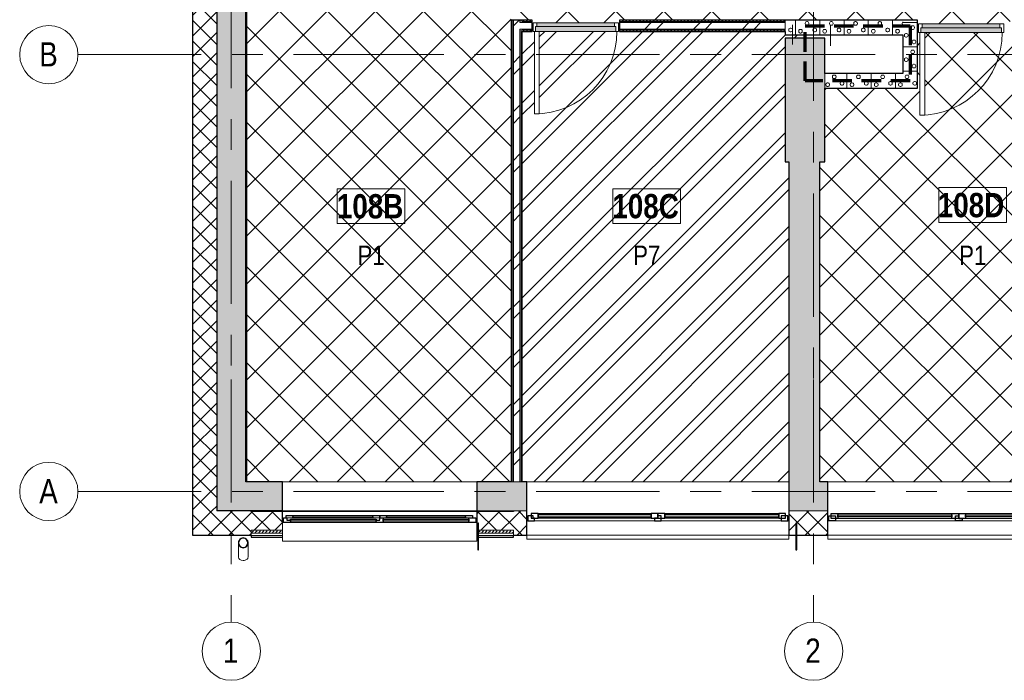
# Model space of a CAD drawing. Header units: millimetres. Extents: x -2180 to 54567, y -1945 to 22251.
# Tile 1 of 143: x -2180 to 7965, y -1945 to 4860. Entities that reach past the tile are written whole.
import ezdxf

# ---------------------------------------------------------------- set-up
doc = ezdxf.new("R2010")
doc.units = ezdxf.units.MM
for name, pattern in [('EST_Dash_2_1_', [300, 200, -100]), ('Grid Line 1_2_', [2222.5, 1270, -317.5, 317.5, -317.5]), ('Overhead', [396.875, 238.125, -158.75])]:
    doc.linetypes.add(name, pattern=pattern)
for name, color, linetype, lineweight in [('_Beyond_', 7, 'Continuous', 9), ('_Overhead_', 7, 'Overhead', 9), ('Common Edges', 7, 'Continuous', 9), ('Cut Pattern-3', 7, 'Continuous', 9), ('Doors', 7, 'Continuous', 9), ('Doors-2', 7, 'Continuous', 18), ('Generic Models', 7, 'Continuous', 9), ('Generic Models-2', 7, 'Continuous', 25), ('Grids', 7, 'Continuous', 9), ('Grids-1', 7, 'Grid Line 1_2_', 9), ('Plan Swing', 7, 'Continuous', 9), ('Room Tags', 7, 'Continuous', 9), ('Walls', 7, 'Continuous', 9), ('Walls-1', 7, 'Continuous', 25), ('Windows', 7, 'Continuous', 9), ('Windows-1', 7, 'Continuous', 25)]:
    doc.layers.add(name, color=color, linetype=linetype, lineweight=lineweight)
for name, color, linetype, lineweight, true_color in [('Color Fill-1', 7, 'Continuous', 9, 0xab8450), ('Color Fill-2', 7, 'Continuous', 9, 0xc0c040), ('Cut Pattern-1', 7, 'Continuous', 9, 0x787878), ('Cut Pattern-4', 9, 'Continuous', 9, 0x808080), ('Doors-3', 7, 'Continuous', 9, 0x646464), ('Room Tags-1', 7, 'Continuous', 9, 0x800000), ('SMA_Tuletõkkesektsioon', 1, 'EST_Dash_2_1_', 70, 0xff0000)]:
    doc.layers.add(name, color=color, linetype=linetype, lineweight=lineweight, true_color=true_color)
doc.styles.add('Swis721 Cn BT', font='swissc.ttf', dxfattribs={"height": 250})
doc.styles.add('Swis721 Cn BT_1', font='swissc.ttf', dxfattribs={"height": 200})
doc.styles.add('Swis721 Cn BT_B', font='swisscb.ttf', dxfattribs={"height": 250})
pattern_1 = [(45, (0, 0), (0, 35.35534), [25, -25])]
pattern_2 = [(45, (0, 0), (-251.447, 251.447), []), (45, (0, 381), (-251.447, 251.447), [])]
pattern_3 = [(45, (0, 0), (-106.066, 106.066), []), (135, (0, 0), (-106.066, -106.066), [])]
pattern_4 = [(45, (0, 0), (-247.487, 247.487), []), (135, (0, 0), (-247.487, -247.487), [])]

# ---------------------------------------------------------------- blocks, each defined once
blk = doc.blocks.new('sma_W3 - -A-01 2700x1500mm-V1-1 Korruse põrandate plaan')
at = {"layer": 'Windows'}
for p, q in [((-1350, 24), (-1340, 24)), ((-1270, 24), (-35, 24)), ((-70, 99), (-1245, 99)), ((-1245, 49), (-70, 49)), ((35, 24), (1270, 24)), ((1235, 99), (70, 99)), ((70, 49), (1235, 49)), ((1340, 24), (1350, 24)), ((-1350, -165), (-1350, -126)), ((1338, -165), (-1350, -165)), ((1350, -165), (1348, -165)), ((1350, -126), (1350, -165))]:
    blk.add_line(p, q, dxfattribs=at)
at = {"layer": 'Windows-1'}
for p, q in [((-1340, 24), (-1340, 74)), ((-1340, 74), (-1270, 74)), ((-1270, 24), (-1340, 24)), ((-1315, 49), (-1315, 99)), ((-1315, 99), (-1245, 99)), ((-1245, 49), (-1315, 49)), ((-1270, 74), (-1270, 24)), ((-1245, 99), (-1245, 49)), ((-1245, 64), (-1245, 84)), ((-1245, 84), (-70, 84)), ((-70, 64), (-1245, 64)), ((-70, 49), (-70, 99)), ((-70, 99), (0, 99)), ((-70, 84), (-70, 64)), ((0, 49), (-70, 49)), ((-35, 24), (-35, 74)), ((-35, 74), (0, 74)), ((35, 24), (-35, 24)), ((0, 99), (0, 49)), ((0, 49), (0, 99)), ((0, 99), (70, 99)), ((0, 74), (0, 49)), ((70, 49), (0, 49)), ((0, 49), (35, 49)), ((35, 49), (35, 24)), ((70, 99), (70, 49)), ((70, 64), (70, 84)), ((70, 84), (1235, 84)), ((1235, 64), (70, 64)), ((1235, 49), (1235, 99)), ((1235, 99), (1305, 99)), ((1235, 84), (1235, 64)), ((1305, 49), (1235, 49)), ((1270, 49), (1285, 49)), ((1270, 24), (1270, 49)), ((1340, 24), (1270, 24)), ((1285, 49), (1285, 74)), ((1285, 74), (1340, 74)), ((1305, 99), (1305, 49)), ((1340, 74), (1340, 24))]:
    blk.add_line(p, q, dxfattribs=at)
blk = doc.blocks.new('SMA_D01_ 1-poolne - SU-P-05- 900x2100-1929733-1 Korruse põrandate plaan')
at = {"layer": 'Doors-3'}
for points in [[(329, 58), (-415, 58), (-415, 8), (415, 8), (415, 58), (375, 58)], [(329, 8), (-400, 8), (-400, -32), (400, -32), (400, 8)]]:
    blk.add_hatch(color=256, dxfattribs=at).paths.add_polyline_path(points, flags=0)
at = {"layer": 'Doors'}
for p, q in [((375, 58), (-415, 58)), ((-400, 8), (400, 8)), ((400, -32), (-400, -32))]:
    blk.add_line(p, q, dxfattribs=at)
at = {"layer": 'Doors-2'}
for p, q in [((425, 908), (375, 908)), ((375, 908), (375, 58)), ((425, 58), (425, 908)), ((-415, 58), (-440, 58)), ((-440, 58), (-440, -32)), ((-415, 8), (-415, 58)), ((-400, 8), (-415, 8)), ((-400, -32), (-400, 8)), ((375, 58), (425, 58)), ((415, 8), (400, 8)), ((400, 8), (400, -32)), ((415, 58), (415, 8)), ((440, 58), (425, 58)), ((440, -32), (440, 58)), ((-440, -32), (-400, -32)), ((400, -32), (440, -32))]:
    blk.add_line(p, q, dxfattribs=at)
at = {"layer": 'Plan Swing'}
blk.add_arc((425, 58), 850, 90, 180, dxfattribs=at)
blk = doc.blocks.new('sma_W3 - -A-06 2000x1500mm-1973713-1 Korruse põrandate plaan')
at = {"layer": 'Windows'}
for p, q in [((-70, 92), (-895, 92)), ((885, 92), (70, 92))]:
    blk.add_line(p, q, dxfattribs=at)
at = {"layer": 'Windows-1'}
for p, q in [((-965, 67), (-965, 92)), ((-965, 92), (-895, 92)), ((-895, 92), (-895, 67)), ((-895, 67), (-895, 77)), ((-895, 77), (-70, 77)), ((-70, 67), (-70, 92)), ((-70, 92), (0, 92)), ((-70, 77), (-70, 67)), ((0, 92), (0, 67)), ((0, 67), (0, 92)), ((0, 92), (70, 92)), ((70, 92), (70, 67)), ((70, 67), (70, 77)), ((70, 77), (885, 77)), ((885, 67), (885, 92)), ((885, 92), (955, 92)), ((885, 77), (885, 67)), ((955, 92), (955, 67))]:
    blk.add_line(p, q, dxfattribs=at)
blk = doc.blocks.new('sma_W3 - -A-01 2700x1500mm-V8-1 Korruse põrandate plaan')
at = {"layer": 'Windows'}
for p, q in [((-1350, 125.5), (-1350, 165.2)), ((-1350, 165.2), (1350, 165.2)), ((1350, 165.2), (1350, 125.5)), ((-1340, -24.5), (-1350, -24.5)), ((-1270, -24.5), (-35, -24.5)), ((-1245, -49.5), (-70, -49.5)), ((-70, -99.5), (-1245, -99.5)), ((35, -24.5), (1270, -24.5)), ((70, -49.5), (1235, -49.5)), ((1235, -99.5), (70, -99.5)), ((1350, -24.5), (1340, -24.5))]:
    blk.add_line(p, q, dxfattribs=at)
at = {"layer": 'Windows-1'}
for p, q in [((-1270, -24.5), (-1340, -24.5)), ((-1340, -24.5), (-1340, -74.5)), ((-1340, -74.5), (-1270, -74.5)), ((-1245, -49.5), (-1315, -49.5)), ((-1315, -49.5), (-1315, -99.5)), ((-1315, -99.5), (-1245, -99.5)), ((-1270, -74.5), (-1270, -24.5)), ((-1245, -99.5), (-1245, -49.5)), ((-70, -64.5), (-1245, -64.5)), ((-1245, -64.5), (-1245, -84.5)), ((-1245, -84.5), (-70, -84.5)), ((0, -49.5), (-70, -49.5)), ((-70, -49.5), (-70, -99.5)), ((-70, -84.5), (-70, -64.5)), ((-70, -99.5), (0, -99.5)), ((35, -24.5), (-35, -24.5)), ((-35, -24.5), (-35, -74.5)), ((-35, -74.5), (0, -74.5)), ((0, -99.5), (0, -49.5)), ((70, -49.5), (0, -49.5)), ((0, -49.5), (0, -99.5)), ((0, -74.5), (0, -49.5)), ((0, -49.5), (35, -49.5)), ((0, -99.5), (70, -99.5)), ((35, -49.5), (35, -24.5)), ((70, -99.5), (70, -49.5)), ((1235, -64.5), (70, -64.5)), ((70, -64.5), (70, -84.5)), ((70, -84.5), (1235, -84.5)), ((1305, -49.5), (1235, -49.5)), ((1235, -49.5), (1235, -99.5)), ((1235, -84.5), (1235, -64.5)), ((1235, -99.5), (1305, -99.5)), ((1340, -24.5), (1270, -24.5)), ((1270, -24.5), (1270, -49.5)), ((1270, -49.5), (1285, -49.5)), ((1285, -49.5), (1285, -74.5)), ((1285, -74.5), (1340, -74.5)), ((1305, -99.5), (1305, -49.5)), ((1340, -74.5), (1340, -24.5))]:
    blk.add_line(p, q, dxfattribs=at)
blk = doc.blocks.new('1_0 W - 2x2 - -A-03-1092426-1 Korruse põrandate plaan')
at = {"layer": 'Windows'}
for p, q in [((0, 19), (-955, 19)), ((920, 19), (35, 19)), ((-1000, -223), (-1000, -31)), ((-1000, -31), (-990, -31)), ((-920, -31), (-35, -31)), ((35, -31), (920, -31)), ((990, -31), (1000, -31)), ((1000, -31), (1000, -223)), ((-1000, -223), (1000, -223))]:
    blk.add_line(p, q, dxfattribs=at)
at = {"layer": 'Windows-1'}
for p, q in [((-990, -31), (-990, 19)), ((-990, 19), (-955, 19)), ((-955, 19), (-955, -6)), ((-920, -16), (-920, 4)), ((-920, 4), (-35, 4)), ((-35, 4), (-35, -16)), ((0, -6), (0, 19)), ((0, 19), (35, 19)), ((35, 19), (35, -31)), ((35, -16), (35, 4)), ((35, 4), (920, 4)), ((920, -31), (920, 19)), ((920, 19), (990, 19)), ((920, 4), (920, -16)), ((990, 19), (990, -31)), ((-920, -31), (-990, -31)), ((-955, -6), (-920, -6)), ((-920, -6), (-920, -31)), ((-35, -16), (-920, -16)), ((-35, -6), (0, -6)), ((-35, -31), (-35, -6)), ((35, -31), (-35, -31)), ((920, -16), (35, -16)), ((990, -31), (920, -31))]:
    blk.add_line(p, q, dxfattribs=at)
blk = doc.blocks.new('Generic Models 1 - Generic Models 49-1027792-1 Korruse põrandate plaan')
at = {"layer": 'Generic Models'}
for p, q in [((73, -529), (73, -676)), ((173, -676), (173, -529))]:
    blk.add_line(p, q, dxfattribs=at)
for major_axis, start_param, end_param in [((50, 0), 3.141593, 4.712389), ((-50, 0), 1.570796, 3.141593)]:
    blk.add_ellipse((123, -676), major_axis=major_axis, ratio=0.707107, start_param=start_param, end_param=end_param, dxfattribs=at)
for points, knots in [([(83, -500), (82, -501), (80, -505), (77, -510), (75, -515), (75, -517), (75, -518)], [0.2985189, 0.2985189, 0.2985189, 0.2985189, 0.3333333, 0.375, 0.4166667, 0.4244677, 0.4244677, 0.4244677, 0.4244677]), ([(101, -485), (100, -485), (95, -488), (90, -492), (86, -496), (85, -497)], [0.1506351, 0.1506351, 0.1506351, 0.1506351, 0.1666667, 0.25, 0.2749108, 0.2749108, 0.2749108, 0.2749108]), ([(123, -479), (119, -479), (112, -480), (106, -483), (104, -484)], [0, 0, 0, 0, 0.0833333, 0.1297812, 0.1297812, 0.1297812, 0.1297812]), ([(143, -484), (141, -483), (135, -480), (128, -479), (123, -479)], [0.8702188, 0.8702188, 0.8702188, 0.8702188, 0.9166667, 1, 1, 1, 1]), ([(161, -497), (161, -496), (157, -492), (151, -488), (147, -485), (146, -485)], [0.7250892, 0.7250892, 0.7250892, 0.7250892, 0.75, 0.8333333, 0.8493649, 0.8493649, 0.8493649, 0.8493649]), ([(172, -518), (172, -517), (171, -515), (170, -510), (167, -505), (165, -501), (164, -500)], [0.5755323, 0.5755323, 0.5755323, 0.5755323, 0.5833333, 0.625, 0.6666667, 0.7014811, 0.7014811, 0.7014811, 0.7014811]), ([(74, -520), (74, -521), (74, -524), (73, -529), (74, -535), (74, -538), (74, -539)], [0.4386826, 0.4386826, 0.4386826, 0.4386826, 0.4583333, 0.5, 0.5416667, 0.5613174, 0.5613174, 0.5613174, 0.5613174]), ([(75, -541), (75, -541), (75, -544), (77, -549), (80, -554), (82, -558), (83, -559)], [0.5745704, 0.5745704, 0.5745704, 0.5745704, 0.5833333, 0.625, 0.6666667, 0.7014811, 0.7014811, 0.7014811, 0.7014811]), ([(85, -562), (86, -563), (90, -567), (95, -571), (100, -574), (101, -574)], [0.7250892, 0.7250892, 0.7250892, 0.7250892, 0.75, 0.8333333, 0.8493649, 0.8493649, 0.8493649, 0.8493649]), ([(104, -575), (106, -576), (112, -579), (119, -579), (123, -579)], [0.8702188, 0.8702188, 0.8702188, 0.8702188, 0.9166667, 1, 1, 1, 1]), ([(123, -579), (128, -579), (135, -579), (141, -576), (143, -575)], [0, 0, 0, 0, 0.0833333, 0.1297812, 0.1297812, 0.1297812, 0.1297812]), ([(146, -574), (147, -574), (151, -571), (157, -567), (161, -563), (161, -562)], [0.1506351, 0.1506351, 0.1506351, 0.1506351, 0.1666667, 0.25, 0.2749108, 0.2749108, 0.2749108, 0.2749108]), ([(164, -559), (165, -558), (167, -554), (170, -549), (171, -544), (172, -541), (172, -541)], [0.2985189, 0.2985189, 0.2985189, 0.2985189, 0.3333333, 0.375, 0.4166667, 0.4254296, 0.4254296, 0.4254296, 0.4254296]), ([(172, -539), (173, -538), (173, -535), (174, -529), (173, -524), (173, -521), (172, -520)], [0.4386826, 0.4386826, 0.4386826, 0.4386826, 0.4583333, 0.5, 0.5416667, 0.5613174, 0.5613174, 0.5613174, 0.5613174])]:
    blk.add_open_spline(points, degree=3, knots=knots, dxfattribs=at)
for points in [[(85, -501), (85, -500), (86, -499), (87, -498)], [(101, -487), (102, -486), (103, -486), (104, -485)], [(142, -485), (143, -486), (144, -486), (145, -487)], [(160, -498), (161, -499), (161, -500), (162, -501)], [(76, -520), (76, -520), (77, -519), (77, -518)], [(77, -541), (77, -540), (76, -539), (76, -539)], [(87, -561), (86, -560), (85, -559), (85, -558)], [(104, -573), (103, -573), (102, -573), (101, -572)], [(145, -572), (144, -573), (143, -573), (142, -574)], [(162, -558), (161, -559), (161, -560), (160, -561)], [(170, -518), (170, -519), (170, -520), (170, -520)], [(170, -539), (170, -539), (170, -540), (170, -541)]]:
    blk.add_open_spline(points, degree=3, dxfattribs=at)
at = {"layer": 'Generic Models-2'}
for radius, start, end in [(50, 90, 270), (48, 90, 270), (50, 270, 90), (48, 270, 90)]:
    blk.add_arc((123, -529), radius, start, end, dxfattribs=at)
blk = doc.blocks.new('Generic Models 19 - Generic Models 17-1544018-1 Korruse põrandate plaan')
at = {"layer": 'Generic Models-2'}
for p, q in [((2549, -326), (2539, -326)), ((2539, -326), (2539, -601)), ((2549, -601), (2549, -326)), ((5826, -326), (5816, -326)), ((5816, -326), (5816, -601)), ((5826, -601), (5826, -326)), ((2539, -601), (2549, -601)), ((5816, -601), (5826, -601))]:
    blk.add_line(p, q, dxfattribs=at)
blk = doc.blocks.new('Grid - M_Grid Head - Circle väike-415116-1 Korruse põrandate plaan')
at = {"layer": 'Grids'}
blk.add_circle((0, 0), 3, dxfattribs=at)
blk = doc.blocks.new('1_0 Room Tag - 2_5mm Nr-411650-1 Korruse põrandate plaan')
at = {"layer": 'Room Tags'}
for p, q in [((3.5, 1.8), (-3.5, 1.8)), ((-3.5, 1.8), (-3.5, -1.8)), ((3.5, 1.8), (3.5, -1.8)), ((3.5, -1.8), (-3.5, -1.8))]:
    blk.add_line(p, q, dxfattribs=at)

msp = doc.modelspace()

# ---------------------------------------------------------------- hatches: boundary and pattern name
at = {"layer": 'Color Fill-1'}
h = msp.add_hatch(dxfattribs=at)
h.set_pattern_fill('FP_39', color=256, style=0, pattern_type=2)
h.set_pattern_definition(pattern_4)
h.paths.add_polyline_path([(9980, 4785), (9990, 4785), (9990, 4830), (10048, 4830), (10048, 4840), (9996, 4840), (9996, 5570), (10048, 5570), (10048, 5580), (9990, 5580), (9990, 6553), (10048, 6553), (10048, 6563), (10010, 6563), (10010, 7228), (9310, 7228), (9310, 7278), (10010, 7278), (10010, 7293), (10048, 7293), (10048, 7303), (7731, 7303), (7731, 7453), (7706, 7453), (7706, 6303), (7656, 6303), (7656, 7453), (6531, 7453), (6531, 7250), (5456, 7250), (5456, 7358), (2999, 7358), (2999, 7258), (2941, 7258), (2941, 7248), (2973, 7248), (2973, 6368), (2941, 6368), (2941, 6358), (2999, 6358), (2999, 5755), (2941, 5755), (2941, 5745), (2973, 5745), (2973, 4865), (2941, 4865), (2941, 4855), (3099, 4855), (3099, 4797), (3109, 4797), (3109, 4829), (3989, 4829), (3989, 4797), (3999, 4797), (3999, 4855), (7070, 4855), (7070, 4785), (7080, 4785), (7080, 4817), (7960, 4817), (7960, 4785), (7970, 4785), (7970, 4843), (9090, 4843), (9090, 4785), (9100, 4785), (9100, 4817), (9980, 4817)], flags=0)
h = msp.add_hatch(dxfattribs=at)
h.set_pattern_fill('FP_39', color=256, style=0, pattern_type=2)
h.set_pattern_definition(pattern_4)
h.paths.add_polyline_path([(2599, 100), (2883, 100), (2883, 4855), (2941, 4855), (2941, 4865), (2883, 4865), (2883, 5680), (2033, 5680), (2033, 5730), (2883, 5730), (2883, 5745), (2941, 5745), (2941, 5755), (159, 5755), (159, 5813), (150, 5813), (150, 100), (2529, 100)], flags=0)
h = msp.add_hatch(dxfattribs=at)
h.set_pattern_fill('FP_39', color=256, style=0, pattern_type=2)
h.set_pattern_definition(pattern_4)
h.paths.add_polyline_path([(6066, 100), (8986, 100), (8986, 4727), (7970, 4727), (7970, 4785), (7960, 4785), (7960, 4727), (7145, 4727), (7145, 3877), (7095, 3877), (7095, 4727), (7080, 4727), (7080, 4785), (7070, 4785), (7070, 4155), (6117, 4155), (6117, 3395), (6066, 3395), (6066, 154)], flags=0)
at = {"layer": 'Color Fill-2'}
h = msp.add_hatch(dxfattribs=at)
h.set_pattern_fill('FP_3', color=256, style=0, pattern_type=2)
h.set_pattern_definition(pattern_2)
h.paths.add_polyline_path([(2999, 100), (5746, 100), (5746, 3395), (5707, 3395), (5707, 4671), (5912, 4671), (5912, 4705), (5707, 4705), (5707, 4739), (3999, 4739), (3999, 4797), (3989, 4797), (3989, 4739), (3174, 4739), (3174, 3889), (3124, 3889), (3124, 4739), (3109, 4739), (3109, 4797), (3099, 4797), (3099, 4739), (2999, 4739), (2999, 183)], flags=0)
at = {"layer": 'Cut Pattern-1'}
for points in [[(-150, -200), (150, -200), (150, 7358), (-150, 7358), (-150, 210)], [(5746, 3395), (6117, 3395), (6117, 4671), (5707, 4671), (5707, 3395)], [(5746, 100), (6066, 100), (6066, 3395), (5746, 3395), (5746, 210)]]:
    msp.add_hatch(color=256, dxfattribs=at).paths.add_polyline_path(points, flags=0)
h = msp.add_hatch(dxfattribs=at)
h.set_pattern_fill('FP_3', color=256, style=0, pattern_type=2)
h.set_pattern_definition(pattern_2)
h.paths.add_polyline_path([(2908, 100), (2974, 100), (2974, 4855), (2908, 4855), (2908, 184)], flags=0)
h.paths.add_polyline_path([(2910, 5755), (2974, 5755), (2974, 6358), (2908, 6358), (2908, 5755)], flags=0)
h.paths.add_polyline_path([(2908, 7258), (2974, 7258), (2973, 7358), (2908, 7358)], flags=0)
h = msp.add_hatch(dxfattribs=at)
h.set_pattern_fill('FP_3', color=256, style=0, pattern_type=2)
h.set_pattern_definition(pattern_2)
h.paths.add_polyline_path([(5707, 4764), (5707, 4830), (3999, 4830), (3999, 4764)], flags=0)
h.paths.add_polyline_path([(2999, 4764), (3099, 4764), (3099, 4830), (2974, 4830), (2974, 4764), (2987, 4764)], flags=0)
h = msp.add_hatch(color=256, dxfattribs=at)
h.paths.add_polyline_path([(11471, -200), (12181, -200), (12181, 100), (11471, 100)], flags=0)
h.paths.add_polyline_path([(9471, -200), (9471, 100), (8846, 100), (8846, -200), (9437, -200)], flags=0)
h.paths.add_polyline_path([(6066, -200), (6146, -200), (6146, 100), (5746, 100), (5746, -200)], flags=0)
h.paths.add_polyline_path([(2908, -200), (3046, -200), (3046, 100), (2529, 100), (2529, -200), (2908, -200)], flags=0)
h.paths.add_polyline_path([(159, -200), (529, -200), (529, 100), (150, 100), (150, -200)], flags=0)
at = {"layer": 'Cut Pattern-3'}
h = msp.add_hatch(dxfattribs=at)
h.set_pattern_fill('FP_1', color=256, style=0, pattern_type=2)
h.set_pattern_definition(pattern_1)
h.paths.add_polyline_path([(2896, 100), (2908, 100), (2908, 4855), (2896, 4855), (2896, 184)], flags=0)
h.paths.add_polyline_path([(2896, 5755), (2908, 5755), (2908, 5780), (2896, 5780), (2896, 5767)], flags=0)
h.paths.add_polyline_path([(2896, 5846), (2908, 5846), (2908, 6358), (2896, 6358), (2896, 5858)], flags=0)
h.paths.add_polyline_path([(2908, 7258), (2908, 7358), (2896, 7358), (2896, 7258)], flags=0)
h = msp.add_hatch(dxfattribs=at)
h.set_pattern_fill('FP_1', color=256, style=0, pattern_type=2)
h.set_pattern_definition(pattern_1)
h.paths.add_polyline_path([(2974, 100), (2987, 100), (2987, 4764), (2974, 4764), (2974, 183)], flags=0)
h.paths.add_polyline_path([(2987, 4830), (2987, 4855), (2974, 4855), (2974, 4830)], flags=0)
h.paths.add_polyline_path([(2987, 5755), (2987, 6358), (2974, 6358), (2974, 5755)], flags=0)
h.paths.add_polyline_path([(2974, 7258), (2987, 7258), (2987, 7358), (2974, 7358)], flags=0)
h = msp.add_hatch(dxfattribs=at)
h.set_pattern_fill('FP_1', color=256, style=0, pattern_type=2)
h.set_pattern_definition(pattern_1)
h.paths.add_polyline_path([(2987, 100), (2999, 100), (2999, 4751), (2987, 4751), (2987, 183)], flags=0)
h.paths.add_polyline_path([(2987, 4842), (2999, 4842), (2999, 4855), (2987, 4855)], flags=0)
h.paths.add_polyline_path([(2999, 5755), (2999, 6358), (2987, 6358), (2987, 5755)], flags=0)
h.paths.add_polyline_path([(2999, 7258), (2999, 7358), (2987, 7358), (2987, 7258)], flags=0)
h = msp.add_hatch(dxfattribs=at)
h.set_pattern_fill('FP_1', color=256, style=0, pattern_type=2)
h.set_pattern_definition(pattern_1)
h.paths.add_polyline_path([(2999, 4842), (3099, 4842), (3099, 4855), (2999, 4855)], flags=0)
h.paths.add_polyline_path([(5707, 4842), (5707, 4855), (3999, 4855), (3999, 4842)], flags=0)
h = msp.add_hatch(dxfattribs=at)
h.set_pattern_fill('FP_29', color=256, angle=-135, style=0, pattern_type=2)
h.set_pattern_definition([(45, (6416.2, 4832.45), (-8e-13, 250), [7.07, -346.48]), (315, (6443.7, 4837.45), (-8e-13, 250), [7.07, -346.48]), (90, (6413.7, 4817.45), (-250, -8e-13), [7.5, -242.5]), (71.565, (6413.7, 4824.95), (0.0002, 250), [7.906, -782.664]), (288.435, (6448.7, 4832.45), (-0.0002, 250), [7.906, -782.664]), (270, (6451.2, 4824.95), (250, 8e-13), [7.5, -242.5]), (251.565, (6451.2, 4817.45), (0.0002, 250), [7.906, -782.664]), (225, (6448.7, 4809.95), (-8e-13, 250), [7.07, -346.48]), (161.565, (6428.7, 4802.45), (-999.9996, 250.001), [7.906, -782.664]), (135, (6421.2, 4804.95), (-8e-13, 250), [7.07, -346.48]), (108.435, (6416.2, 4809.95), (-0.0002, 250), [7.906, -782.664]), (180, (6436.2, 4802.45), (8e-13, -250), [7.5, -242.5]), (198.435, (6443.7, 4804.95), (-999.9996, -250.001), [7.906, -782.664]), (2e-13, (6361.2, 4759.95), (-8e-13, 250), [7.5, -242.5]), (90, (6346.2, 4737.45), (-250, -8e-13), [7.5, -242.5]), (71.565, (6346.2, 4744.95), (0.0002, 250), [7.906, -782.664]), (45, (6348.7, 4752.45), (-8e-13, 250), [7.07, -346.48]), (315, (6376.2, 4757.45), (-8e-13, 250), [7.07, -346.48]), (288.435, (6381.2, 4752.45), (-0.0002, 250), [7.906, -782.664]), (270, (6383.7, 4744.95), (250, 8e-13), [7.5, -242.5]), (251.565, (6383.7, 4737.45), (0.0002, 250), [7.906, -782.664]), (225, (6381.2, 4729.95), (-8e-13, 250), [7.07, -346.48]), (161.565, (6361.2, 4722.45), (-1000, 250.001), [7.906, -782.664]), (135, (6353.7, 4724.95), (-8e-13, 250), [7.07, -346.48]), (108.435, (6348.7, 4729.95), (-0.0002, 250), [7.906, -782.664]), (180, (6368.7, 4722.45), (8e-13, -250), [7.5, -242.5]), (198.435, (6376.2, 4724.95), (-1000, -250.001), [7.906, -782.664]), (18.435, (6353.7, 4757.45), (499.999, 250), [7.906, -782.664]), (341.565, (6368.7, 4759.95), (499.999, -250), [7.906, -782.664]), (2e-13, (6508.7, 4772.45), (-8e-13, 250), [7.5, -242.5]), (90, (6493.7, 4749.95), (-250, -8e-13), [7.5, -242.5]), (71.565, (6493.7, 4757.45), (0.0002, 250), [7.906, -782.664]), (45, (6496.2, 4764.95), (-8e-13, 250), [7.07, -346.48]), (315, (6523.7, 4769.95), (-8e-13, 250), [7.07, -346.48]), (288.435, (6528.7, 4764.95), (-0.0002, 250), [7.906, -782.664]), (270, (6531.2, 4757.45), (250, 8e-13), [7.5, -242.5]), (251.565, (6531.2, 4749.95), (0.0002, 250), [7.906, -782.664]), (225, (6528.7, 4742.45), (-8e-13, 250), [7.07, -346.48]), (161.565, (6508.7, 4734.95), (-999.9996, 250.001), [7.906, -782.664]), (135, (6501.2, 4737.45), (-8e-13, 250), [7.07, -346.48]), (108.435, (6496.2, 4742.45), (-0.0002, 250), [7.906, -782.664]), (180, (6516.2, 4734.95), (8e-13, -250), [7.5, -242.5]), (198.435, (6523.7, 4737.45), (-999.9996, -250.001), [7.906, -782.664]), (18.435, (6501.2, 4769.95), (499.999, 250), [7.906, -782.664]), (341.565, (6516.2, 4772.45), (499.999, -250), [7.906, -782.664]), (2e-13, (6428.7, 4839.95), (-8e-13, 250), [7.5, -242.5]), (18.435, (6421.2, 4837.45), (499.999, 250), [7.906, -782.664]), (341.565, (6436.2, 4839.95), (499.999, -250), [7.906, -782.664]), (2e-13, (6376.2, 4929.95), (-8e-13, 250), [7.5, -242.5]), (90, (6361.2, 4907.45), (-250, -8e-13), [7.5, -242.5]), (71.565, (6361.2, 4914.95), (0.0002, 250), [7.906, -782.664]), (45, (6363.7, 4922.45), (-8e-13, 250), [7.07, -346.48]), (315, (6391.2, 4927.45), (-8e-13, 250), [7.07, -346.48]), (288.435, (6396.2, 4922.45), (-0.0002, 250), [7.906, -782.664]), (270, (6398.7, 4914.95), (250, 8e-13), [7.5, -242.5]), (251.565, (6398.7, 4907.45), (0.0002, 250), [7.906, -782.664]), (225, (6396.2, 4899.95), (-8e-13, 250), [7.07, -346.48]), (161.565, (6376.2, 4892.45), (-1000, 250.001), [7.906, -782.664]), (135, (6368.7, 4894.95), (-8e-13, 250), [7.07, -346.48]), (108.435, (6363.7, 4899.95), (-0.0002, 250), [7.906, -782.664]), (180, (6383.7, 4892.45), (8e-13, -250), [7.5, -242.5]), (198.435, (6391.2, 4894.95), (-1000, -250.001), [7.906, -782.664]), (18.435, (6368.7, 4927.45), (499.999, 250), [7.906, -782.664]), (341.565, (6383.7, 4929.95), (499.999, -250), [7.906, -782.664]), (2e-13, (6483.7, 4909.95), (-8e-13, 250), [7.5, -242.5]), (90, (6468.7, 4887.45), (-250, -8e-13), [7.5, -242.5]), (71.565, (6468.7, 4894.95), (0.0002, 250), [7.906, -782.664]), (45, (6471.2, 4902.45), (-8e-13, 250), [7.07, -346.48]), (315, (6498.7, 4907.45), (-8e-13, 250), [7.07, -346.48]), (288.435, (6503.7, 4902.45), (-0.0002, 250), [7.906, -782.664]), (270, (6506.2, 4894.95), (250, 8e-13), [7.5, -242.5]), (251.565, (6506.2, 4887.45), (0.0002, 250), [7.906, -782.664]), (225, (6503.7, 4879.95), (-8e-13, 250), [7.07, -346.48]), (161.565, (6483.7, 4872.45), (-999.9996, 250.001), [7.906, -782.664]), (135, (6476.2, 4874.95), (-8e-13, 250), [7.07, -346.48]), (108.435, (6471.2, 4879.95), (-0.0002, 250), [7.906, -782.664]), (180, (6491.2, 4872.45), (8e-13, -250), [7.5, -242.5]), (198.435, (6498.7, 4874.95), (-999.9996, -250.001), [7.906, -782.664]), (18.435, (6476.2, 4907.45), (499.999, 250), [7.906, -782.664]), (341.565, (6491.2, 4909.95), (499.999, -250), [7.906, -782.664]), (90, (6313.7, 4704.95), (-250, -8e-13), [])])
h.paths.add_polyline_path([(6117, 4705), (6920, 4705), (6920, 4855), (5707, 4855), (5707, 4705)], flags=0)
h = msp.add_hatch(dxfattribs=at)
h.set_pattern_fill('FP_28', color=256, angle=225, style=0, pattern_type=2)
h.set_pattern_definition([(135, (6942.84, 4682.45), (-250, 3e-13), [7.07, -346.48]), (45, (6937.84, 4709.95), (-250, 2e-13), [7.07, -346.48]), (180, (6957.84, 4679.95), (-3e-13, -250), [7.5, -242.5]), (161.565, (6950.345, 4679.95), (-250, 0.0002), [7.906, -782.664]), (18.435, (6942.845, 4714.95), (-250, -0.0002), [7.906, -782.664]), (360, (6950.34, 4717.45), (2e-13, 250), [7.5, -242.5]), (341.565, (6957.844, 4717.45), (-250, 0.0002), [7.906, -782.664]), (315, (6965.34, 4714.95), (-250, 2e-13), [7.07, -346.48]), (251.565, (6972.844, 4694.95), (-250, -1000), [7.906, -782.664]), (225, (6970.34, 4687.45), (-250, 2e-13), [7.07, -346.48]), (198.435, (6965.345, 4682.45), (-250, -0.0002), [7.906, -782.664]), (270, (6972.84, 4702.45), (250, -2e-13), [7.5, -242.5]), (288.435, (6970.345, 4709.95), (250.001, -1000), [7.906, -782.664]), (90, (7015.34, 4627.45), (-250, 2e-13), [7.5, -242.5]), (180, (7037.84, 4612.45), (-3e-13, -250), [7.5, -242.5]), (161.565, (7030.344, 4612.45), (-250, 0.0002), [7.906, -782.664]), (135, (7022.84, 4614.95), (-250, 3e-13), [7.07, -346.48]), (45, (7017.84, 4642.45), (-250, 2e-13), [7.07, -346.48]), (18.435, (7022.845, 4647.45), (-250, -0.0002), [7.906, -782.664]), (360, (7030.34, 4649.95), (2e-13, 250), [7.5, -242.5]), (341.565, (7037.844, 4649.95), (-250, 0.0002), [7.906, -782.664]), (315, (7045.34, 4647.45), (-250, 2e-13), [7.07, -346.48]), (251.565, (7052.844, 4627.45), (-250, -1000), [7.906, -782.664]), (225, (7050.34, 4619.95), (-250, 2e-13), [7.07, -346.48]), (198.435, (7045.345, 4614.95), (-250, -0.0002), [7.906, -782.664]), (270, (7052.84, 4634.95), (250, -2e-13), [7.5, -242.5]), (288.435, (7050.345, 4642.45), (250, -1000), [7.906, -782.664]), (108.435, (7017.845, 4619.95), (-250, 500), [7.906, -782.664]), (71.565, (7015.345, 4634.95), (250, 500), [7.906, -782.664]), (90, (7002.84, 4774.95), (-250, 2e-13), [7.5, -242.5]), (180, (7025.34, 4759.95), (-3e-13, -250), [7.5, -242.5]), (161.565, (7017.845, 4759.95), (-250, 0.0002), [7.906, -782.664]), (135, (7010.34, 4762.45), (-250, 3e-13), [7.07, -346.48]), (45, (7005.34, 4789.95), (-250, 2e-13), [7.07, -346.48]), (18.435, (7010.344, 4794.95), (-250, -0.0002), [7.906, -782.664]), (360, (7017.84, 4797.45), (2e-13, 250), [7.5, -242.5]), (341.565, (7025.345, 4797.45), (-250, 0.0002), [7.906, -782.664]), (315, (7032.84, 4794.95), (-250, 2e-13), [7.07, -346.48]), (251.565, (7040.344, 4774.95), (-250.001, -1000), [7.906, -782.664]), (225, (7037.84, 4767.45), (-250, 2e-13), [7.07, -346.48]), (198.435, (7032.844, 4762.45), (-250, -0.0002), [7.906, -782.664]), (270, (7040.34, 4782.45), (250, -2e-13), [7.5, -242.5]), (288.435, (7037.844, 4789.95), (250.001, -1000), [7.906, -782.664]), (108.435, (7005.344, 4767.45), (-250, 499.999), [7.906, -782.664]), (71.565, (7002.845, 4782.45), (250, 499.999), [7.906, -782.664]), (90, (6935.35, 4694.95), (-250, 2e-13), [7.5, -242.5]), (108.435, (6937.845, 4687.45), (-250, 499.999), [7.906, -782.664]), (71.565, (6935.344, 4702.45), (250, 499.999), [7.906, -782.664]), (90, (6845.34, 4642.45), (-250, 2e-13), [7.5, -242.5]), (180, (6867.84, 4627.45), (-3e-13, -250), [7.5, -242.5]), (161.565, (6860.344, 4627.45), (-250, 0.0002), [7.906, -782.664]), (135, (6852.84, 4629.95), (-250, 3e-13), [7.07, -346.48]), (45, (6847.84, 4657.45), (-250, 2e-13), [7.07, -346.48]), (18.435, (6852.844, 4662.45), (-250, -0.0002), [7.906, -782.664]), (360, (6860.34, 4664.95), (2e-13, 250), [7.5, -242.5]), (341.565, (6867.845, 4664.95), (-250, 0.0002), [7.906, -782.664]), (315, (6875.34, 4662.45), (-250, 2e-13), [7.07, -346.48]), (251.565, (6882.844, 4642.45), (-250, -1000), [7.906, -782.664]), (225, (6880.34, 4634.95), (-250, 2e-13), [7.07, -346.48]), (198.435, (6875.344, 4629.95), (-250, -0.0002), [7.906, -782.664]), (270, (6882.84, 4649.95), (250, -2e-13), [7.5, -242.5]), (288.435, (6880.344, 4657.45), (250, -1000), [7.906, -782.664]), (108.435, (6847.844, 4634.95), (-250, 499.999), [7.906, -782.664]), (71.565, (6845.344, 4649.95), (250, 499.999), [7.906, -782.664]), (90, (6865.34, 4749.95), (-250, 2e-13), [7.5, -242.5]), (180, (6887.84, 4734.95), (-3e-13, -250), [7.5, -242.5]), (161.565, (6880.345, 4734.95), (-250, 0.0002), [7.906, -782.664]), (135, (6872.84, 4737.45), (-250, 3e-13), [7.07, -346.48]), (45, (6867.84, 4764.95), (-250, 2e-13), [7.07, -346.48]), (18.435, (6872.845, 4769.95), (-250, -0.0002), [7.906, -782.664]), (360, (6880.34, 4772.45), (2e-13, 250), [7.5, -242.5]), (341.565, (6887.844, 4772.45), (-250, 0.0002), [7.906, -782.664]), (315, (6895.34, 4769.95), (-250, 2e-13), [7.07, -346.48]), (251.565, (6902.844, 4749.95), (-250.001, -1000), [7.906, -782.664]), (225, (6900.34, 4742.45), (-250, 2e-13), [7.07, -346.48]), (198.435, (6895.344, 4737.45), (-250, -0.0002), [7.906, -782.664]), (270, (6902.84, 4757.45), (250, -2e-13), [7.5, -242.5]), (288.435, (6900.345, 4764.95), (250.001, -1000), [7.906, -782.664]), (108.435, (6867.84, 4742.45), (-250, 499.999), [7.906, -782.664]), (71.565, (6865.344, 4757.45), (250, 499.999), [7.906, -782.664]), (180, (7070.34, 4579.95), (-3e-13, -250), [])])
h.paths.add_polyline_path([(7070, 4305), (7070, 4855), (6920, 4855), (6920, 4305), (6951, 4305)], flags=0)
h = msp.add_hatch(dxfattribs=at)
h.set_pattern_fill('FP_1', color=256, style=0, pattern_type=2)
h.set_pattern_definition(pattern_1)
h.paths.add_polyline_path([(5707, 4751), (5707, 4764), (3999, 4764), (3999, 4751), (5540, 4751)], flags=0)
h.paths.add_polyline_path([(2999, 4751), (3099, 4751), (3099, 4764), (2987, 4764), (2987, 4751)], flags=0)
h = msp.add_hatch(dxfattribs=at)
h.set_pattern_fill('FP_1', color=256, style=0, pattern_type=2)
h.set_pattern_definition(pattern_1)
h.paths.add_polyline_path([(2999, 4739), (3099, 4739), (3099, 4751), (2999, 4751)], flags=0)
h.paths.add_polyline_path([(5707, 4739), (5707, 4751), (3999, 4751), (3999, 4739), (5374, 4739)], flags=0)
h = msp.add_hatch(dxfattribs=at)
h.set_pattern_fill('FP_27', color=256, angle=225, style=0, pattern_type=2)
h.set_pattern_definition([(45, (6696.2, 4282.45), (9e-13, 250), [7.07, -346.48]), (315, (6723.7, 4287.45), (9e-13, 250), [7.07, -346.48]), (90, (6693.7, 4267.45), (-250, 9e-13), [7.5, -242.5]), (71.565, (6693.7, 4274.95), (0.0002, 250), [7.906, -782.664]), (288.435, (6728.7, 4282.45), (-0.0002, 250), [7.906, -782.664]), (270, (6731.2, 4274.95), (250, -9e-13), [7.5, -242.5]), (251.565, (6731.2, 4267.45), (0.0002, 250), [7.906, -782.664]), (225, (6728.7, 4259.95), (9e-13, 250), [7.07, -346.48]), (161.565, (6708.7, 4252.45), (-1000, 250.001), [7.906, -782.664]), (135, (6701.2, 4254.95), (9e-13, 250), [7.07, -346.48]), (108.435, (6696.2, 4259.95), (-0.0002, 250), [7.906, -782.664]), (180, (6716.2, 4252.45), (-9e-13, -250), [7.5, -242.5]), (198.435, (6723.7, 4254.95), (-1000, -250.001), [7.906, -782.664]), (360, (6641.2, 4209.95), (9e-13, 250), [7.5, -242.5]), (90, (6626.2, 4187.45), (-250, 9e-13), [7.5, -242.5]), (71.565, (6626.2, 4194.95), (0.0002, 250), [7.906, -782.664]), (45, (6628.7, 4202.45), (9e-13, 250), [7.07, -346.48]), (315, (6656.2, 4207.45), (9e-13, 250), [7.07, -346.48]), (288.435, (6661.2, 4202.45), (-0.0002, 250), [7.906, -782.664]), (270, (6663.7, 4194.95), (250, -9e-13), [7.5, -242.5]), (251.565, (6663.7, 4187.45), (0.0002, 250), [7.906, -782.664]), (225, (6661.2, 4179.95), (9e-13, 250), [7.07, -346.48]), (161.565, (6641.2, 4172.45), (-1000, 250.001), [7.906, -782.664]), (135, (6633.7, 4174.95), (9e-13, 250), [7.07, -346.48]), (108.435, (6628.7, 4179.95), (-0.0002, 250), [7.906, -782.664]), (180, (6648.7, 4172.45), (-9e-13, -250), [7.5, -242.5]), (198.435, (6656.2, 4174.95), (-1000, -250.001), [7.906, -782.664]), (18.435, (6633.7, 4207.45), (499.999, 250), [7.906, -782.664]), (341.565, (6648.7, 4209.95), (499.999, -250), [7.906, -782.664]), (360, (6788.7, 4222.45), (9e-13, 250), [7.5, -242.5]), (90, (6773.7, 4199.95), (-250, 9e-13), [7.5, -242.5]), (71.565, (6773.7, 4207.45), (0.0002, 250), [7.906, -782.664]), (45, (6776.2, 4214.95), (9e-13, 250), [7.07, -346.48]), (315, (6803.7, 4219.95), (9e-13, 250), [7.07, -346.48]), (288.435, (6808.7, 4214.95), (-0.0002, 250), [7.906, -782.664]), (270, (6811.2, 4207.45), (250, -9e-13), [7.5, -242.5]), (251.565, (6811.2, 4199.95), (0.0002, 250), [7.906, -782.664]), (225, (6808.7, 4192.45), (9e-13, 250), [7.07, -346.48]), (161.565, (6788.7, 4184.95), (-1000, 250.001), [7.906, -782.664]), (135, (6781.2, 4187.45), (9e-13, 250), [7.07, -346.48]), (108.435, (6776.2, 4192.45), (-0.0002, 250), [7.906, -782.664]), (180, (6796.2, 4184.95), (-9e-13, -250), [7.5, -242.5]), (198.435, (6803.7, 4187.45), (-1000, -250.001), [7.906, -782.664]), (18.435, (6781.2, 4219.95), (499.999, 250), [7.906, -782.664]), (341.565, (6796.2, 4222.45), (499.999, -250), [7.906, -782.664]), (360, (6708.7, 4289.95), (9e-13, 250), [7.5, -242.5]), (18.435, (6701.2, 4287.45), (499.999, 250), [7.906, -782.664]), (341.565, (6716.2, 4289.95), (499.999, -250), [7.906, -782.664]), (360, (6656.2, 4379.95), (9e-13, 250), [7.5, -242.5]), (90, (6641.2, 4357.45), (-250, 9e-13), [7.5, -242.5]), (71.565, (6641.2, 4364.95), (0.0002, 250), [7.906, -782.664]), (45, (6643.7, 4372.45), (9e-13, 250), [7.07, -346.48]), (315, (6671.2, 4377.45), (9e-13, 250), [7.07, -346.48]), (288.435, (6676.2, 4372.45), (-0.0002, 250), [7.906, -782.664]), (270, (6678.7, 4364.95), (250, -9e-13), [7.5, -242.5]), (251.565, (6678.7, 4357.45), (0.0002, 250), [7.906, -782.664]), (225, (6676.2, 4349.95), (9e-13, 250), [7.07, -346.48]), (161.565, (6656.2, 4342.45), (-1000, 250.001), [7.906, -782.664]), (135, (6648.7, 4344.95), (9e-13, 250), [7.07, -346.48]), (108.435, (6643.7, 4349.95), (-0.0002, 250), [7.906, -782.664]), (180, (6663.7, 4342.45), (-9e-13, -250), [7.5, -242.5]), (198.435, (6671.2, 4344.95), (-1000, -250.001), [7.906, -782.664]), (18.435, (6648.7, 4377.45), (499.999, 250), [7.906, -782.664]), (341.565, (6663.7, 4379.95), (499.999, -250), [7.906, -782.664]), (360, (6763.7, 4359.95), (9e-13, 250), [7.5, -242.5]), (90, (6748.7, 4337.45), (-250, 9e-13), [7.5, -242.5]), (71.565, (6748.7, 4344.95), (0.0002, 250), [7.906, -782.664]), (45, (6751.2, 4352.45), (9e-13, 250), [7.07, -346.48]), (315, (6778.7, 4357.45), (9e-13, 250), [7.07, -346.48]), (288.435, (6783.7, 4352.45), (-0.0002, 250), [7.906, -782.664]), (270, (6786.2, 4344.95), (250, -9e-13), [7.5, -242.5]), (251.565, (6786.2, 4337.45), (0.0002, 250), [7.906, -782.664]), (225, (6783.7, 4329.95), (9e-13, 250), [7.07, -346.48]), (161.565, (6763.7, 4322.45), (-1000, 250.001), [7.906, -782.664]), (135, (6756.2, 4324.95), (9e-13, 250), [7.07, -346.48]), (108.435, (6751.2, 4329.95), (-0.0002, 250), [7.906, -782.664]), (180, (6771.2, 4322.45), (-9e-13, -250), [7.5, -242.5]), (198.435, (6778.7, 4324.95), (-1000, -250.001), [7.906, -782.664]), (18.435, (6756.2, 4357.45), (499.999, 250), [7.906, -782.664]), (341.565, (6771.2, 4359.95), (499.999, -250), [7.906, -782.664]), (90, (6593.7, 4154.95), (-250, 9e-13), [])])
h.paths.add_polyline_path([(7070, 4155), (7070, 4305), (6117, 4305), (6117, 4155), (6951, 4155)], flags=0)
at = {"layer": 'Cut Pattern-4'}
h = msp.add_hatch(dxfattribs=at)
h.set_pattern_fill('FP_2', color=256, style=0, pattern_type=2)
h.set_pattern_definition(pattern_3)
h.paths.add_polyline_path([(-400, -200), (-150, -200), (-150, 7853), (-400, 7853), (-400, 210)], flags=0)
h = msp.add_hatch(dxfattribs=at)
h.set_pattern_fill('FP_2', color=256, style=0, pattern_type=2)
h.set_pattern_definition(pattern_3)
h.paths.add_polyline_path([(205, -450), (205, -200), (-400, -200), (-400, -450), (112, -450)], flags=0)
h = msp.add_hatch(dxfattribs=at)
h.set_pattern_fill('FP_2', color=256, style=0, pattern_type=2)
h.set_pattern_definition(pattern_3)
h.paths.add_polyline_path([(9139, -450), (9212, -450), (9212, -200), (8846, -200), (8846, -450)], flags=0)
h.paths.add_polyline_path([(2908, -450), (3046, -450), (3046, -200), (2908, -200), (2908, -430)], flags=0)
h.paths.add_polyline_path([(6146, -450), (6146, -200), (5746, -200), (5746, -450)], flags=0)
h = msp.add_hatch(dxfattribs=at)
h.set_pattern_fill('FP_2', color=256, style=0, pattern_type=2)
h.set_pattern_definition(pattern_3)
h.paths.add_polyline_path([(2908, -400), (2908, -205), (2529, -205), (2529, -400)], flags=0)
h.paths.add_polyline_path([(205, -400), (529, -400), (529, -205), (205, -205), (205, -330)], flags=0)
h = msp.add_hatch(dxfattribs=at)
h.set_pattern_fill('FP_1', color=256, style=0, pattern_type=2)
h.set_pattern_definition(pattern_1)
h.paths.add_polyline_path([(2887, -430), (2908, -430), (2908, -400), (2529, -400), (2529, -430)], flags=0)
h.paths.add_polyline_path([(205, -430), (529, -430), (529, -400), (205, -400)], flags=0)

# ---------------------------------------------------------------- linework, layer by layer
at = {"layer": '_Beyond_'}
msp.add_line((159, 5755), (159, 100), dxfattribs=at)
at = {"layer": '_Overhead_'}
for p, q in [((5784, 7190), (5784, 4604)), ((6176, 7190), (6176, 4591))]:
    msp.add_line(p, q, dxfattribs=at)
at = {"layer": 'Common Edges'}
for p, q in [((-400, 7854), (-400, -451)), ((2896, 4855), (2896, 100)), ((2908, 4855), (2908, 100)), ((2974, 4855), (2974, 4830)), ((3099, 4830), (2974, 4830)), ((2987, 4855), (2987, 4842)), ((3099, 4842), (2999, 4842)), ((5707, 4842), (3999, 4842)), ((5707, 4830), (3999, 4830)), ((5707, 4739), (5707, 4855)), ((2974, 4764), (2974, 100)), ((3099, 4764), (2974, 4764)), ((2987, 4751), (2987, 100)), ((3099, 4751), (2999, 4751)), ((5707, 4764), (3999, 4764)), ((5707, 4751), (3999, 4751)), ((6117, 4305), (6117, 4155)), ((2883, 100), (2999, 100)), ((2908, -200), (3046, -200)), ((5746, -200), (6146, -200)), ((205, -400), (529, -400)), ((205, -400), (205, -451)), ((2529, -400), (2908, -400)), ((2908, -400), (2908, -451)), ((205, -450), (-401, -450)), ((205, -430), (529, -430)), ((205, -455), (529, -455)), ((2529, -430), (2908, -430)), ((2529, -455), (2908, -455)), ((2908, -450), (3046, -450)), ((5746, -450), (6146, -450))]:
    msp.add_line(p, q, dxfattribs=at)
at = {"layer": 'Grids-1'}
for p, q in [((0, 18759), (0, 1155)), ((6000, 18628), (6000, 1155)), ((-1580, 4500), (920, 4500)), ((920, 4500), (34984, 4500)), ((0, 1155), (0, -1345)), ((6000, 1155), (6000, -1345)), ((-1580, 0), (920, 0)), ((920, 0), (34984, 0))]:
    msp.add_line(p, q, dxfattribs=at)
at = {"layer": 'SMA_Tuletõkkesektsioon'}
for p, q in [((5912, 4797), (6995, 4797)), ((5912, 4230), (5912, 4797)), ((6995, 4797), (6995, 4230)), ((6995, 4230), (5912, 4230))]:
    msp.add_line(p, q, dxfattribs=at)
at = {"layer": 'Walls'}
for p, q in [((529, 100), (2529, 100)), ((3046, 100), (5746, 100)), ((6146, 100), (8846, 100)), ((2529, -200), (529, -200)), ((529, -205), (2529, -205)), ((5746, -451), (3046, -451)), ((8834, -451), (6146, -451))]:
    msp.add_line(p, q, dxfattribs=at)
at = {"layer": 'Walls-1'}
for p, q in [((-401, 7854), (-401, -451)), ((-150, 7603), (-150, -200)), ((150, 100), (150, 6958)), ((3099, 4855), (2883, 4855)), ((2883, 4855), (2883, 100)), ((3099, 4739), (3099, 4855)), ((7070, 4855), (3999, 4855)), ((3999, 4855), (3999, 4739)), ((7070, 4155), (7070, 4855)), ((2999, 100), (2999, 4739)), ((2999, 4739), (3099, 4739)), ((3999, 4739), (5707, 4739)), ((5707, 4739), (5707, 4705)), ((5707, 4705), (6920, 4705)), ((5707, 4671), (5707, 3395)), ((6117, 4671), (5707, 4671)), ((6117, 4305), (6117, 4671)), ((6920, 4705), (6920, 4305)), ((6920, 4305), (6117, 4305)), ((6117, 4155), (7070, 4155)), ((6117, 3395), (6117, 4155)), ((5707, 3395), (5746, 3395)), ((5746, 3395), (5746, -451)), ((6066, 100), (6066, 3395)), ((6066, 3395), (6117, 3395)), ((529, 100), (150, 100)), ((529, -200), (529, 100)), ((2883, 100), (2529, 100)), ((2529, 100), (2529, -200)), ((3046, 100), (2999, 100)), ((3046, -451), (3046, 100)), ((6146, 100), (6066, 100)), ((6146, -451), (6146, 100)), ((529, -200), (-150, -200)), ((205, -205), (205, -200)), ((2529, -200), (2908, -200)), ((2908, -200), (2908, -205)), ((529, -205), (205, -205)), ((529, -321), (529, -205)), ((2908, -205), (2529, -205)), ((2529, -205), (2529, -321)), ((-401, -451), (205, -451)), ((205, -451), (205, -471)), ((205, -471), (529, -471)), ((2529, -471), (2908, -471)), ((2908, -451), (3046, -451)), ((2908, -471), (2908, -451)), ((5746, -451), (6146, -451))]:
    msp.add_line(p, q, dxfattribs=at)

# ---------------------------------------------------------------- block references
at = {"layer": 'Doors', "rotation": 180}
for p in [(3549, 4797), (7520, 4785)]:
    msp.add_blockref('SMA_D01_ 1-poolne - SU-P-05- 900x2100-1929733-1 Korruse põrandate plaan', p, dxfattribs=at)
at = {"layer": 'Generic Models'}
for name in ['Generic Models 19 - Generic Models 17-1544018-1 Korruse põrandate plaan', 'Generic Models 1 - Generic Models 49-1027792-1 Korruse põrandate plaan']:
    msp.add_blockref(name, (0, 0), dxfattribs=at)
at = {"layer": 'Grids', "xscale": 99.99999999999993, "yscale": 99.99999999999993, "zscale": 99.99999999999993}
for p, rotation in [((-1880, 4500), 269.9999999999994), ((-1880, 0), 269.9999999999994), ((0, -1645), 180), ((6000, -1645), 180)]:
    msp.add_blockref('Grid - M_Grid Head - Circle väike-415116-1 Korruse põrandate plaan', p, dxfattribs=dict(at, rotation=rotation))
at = {"layer": 'Room Tags', "xscale": 99.99999999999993, "yscale": 99.99999999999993, "zscale": 99.99999999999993}
for p in [(1440, 2939), (4280, 2939), (7639, 2951)]:
    msp.add_blockref('1_0 Room Tag - 2_5mm Nr-411650-1 Korruse põrandate plaan', p, dxfattribs=at)
at = {"layer": 'Windows'}
for name, p in [('1_0 W - 2x2 - -A-03-1092426-1 Korruse põrandate plaan', (1529, -290)), ('sma_W3 - -A-06 2000x1500mm-1973713-1 Korruse põrandate plaan', (1529, -338)), ('sma_W3 - -A-01 2700x1500mm-V1-1 Korruse põrandate plaan', (7496, -326))]:
    msp.add_blockref(name, p, dxfattribs=at)
at = {"layer": 'Windows', "rotation": 180}
msp.add_blockref('sma_W3 - -A-01 2700x1500mm-V8-1 Korruse põrandate plaan', (4396, -326), dxfattribs=at)

# ---------------------------------------------------------------- texts
at = {"layer": 'Grids', "char_height": 250, "attachment_point": 1, "style": 'Swis721 Cn BT'}
for s, insert, width in [('\\fSwis721 Cn BT|b0|i0|c186|p34|;B', (-1979, 4628), 224.47), ('\\fSwis721 Cn BT|b0|i0|c186|p34|;A', (-1979, 128), 224.47), ('\\fSwis721 Cn BT|b0|i0|c186|p34|;1', (-86, -1515), 200.42), ('\\fSwis721 Cn BT|b0|i0|c186|p34|;2', (5914, -1515), 200.42)]:
    msp.add_mtext(s, dxfattribs=dict(at, insert=insert, width=width))
at = {"layer": 'Room Tags', "char_height": 250, "attachment_point": 1, "style": 'Swis721 Cn BT_B'}
for s, insert, width in [('108B', (1088, 3063), 849.79), ('108C', (3927, 3064), 849.79), ('108D', (7280, 3075), 865.82)]:
    msp.add_mtext(s, dxfattribs=dict(at, insert=insert, width=width))
at = {"layer": 'Room Tags-1', "char_height": 200, "width": 328.69, "attachment_point": 1, "style": 'Swis721 Cn BT_1'}
for s, insert in [('P1', (1301, 2533)), ('P7', (4141, 2533)), ('P1', (7500, 2533))]:
    msp.add_mtext(s, dxfattribs=dict(at, insert=insert))

doc.saveas('drawing.dxf')
